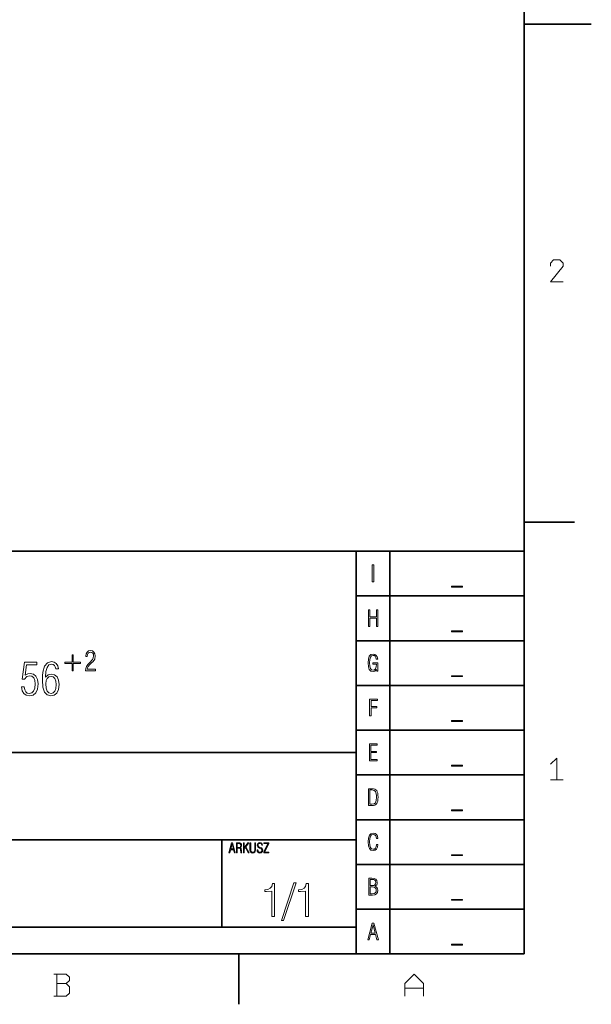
# Model space of a CAD drawing. Extents: x 0 to 420, y 0 to 297.
# Tile 5 of 6: x 335 to 420, y 2 to 149. Entities that reach past the tile are written whole.
import ezdxf

# ---------------------------------------------------------------- set-up
doc = ezdxf.new("R2010")
doc.units = 0

msp = doc.modelspace()

# ---------------------------------------------------------------- linework, layer by layer
at = {"color": 7, "lineweight": 35}
for p, q in [((410, 10), (410, 287)), ((410, 148.5), (420, 148.5)), ((410, 74.3), (417.5, 74.3)), ((220, 70), (410, 70)), ((385, 10), (385, 70)), ((390, 10), (390, 70)), ((410, 70), (410, 10)), ((385, 63.33), (410, 63.33)), ((385, 56.67), (410, 56.67)), ((385, 50), (410, 50)), ((385, 43.33), (410, 43.33)), ((220, 40), (385, 40)), ((385, 36.67), (410, 36.67)), ((385, 30), (410, 30)), ((220, 27), (385, 27)), ((365, 14), (365, 27)), ((385, 23.33), (410, 23.33)), ((385, 16.67), (410, 16.67)), ((220, 14), (385, 14)), ((10, 10), (410, 10)), ((220, 10), (410, 10)), ((367.5, 10), (367.5, 2.5))]:
    msp.add_line(p, q, dxfattribs=at)
at = {"color": 7, "lineweight": 13}
for points in [[(415.79, 110.12), (413.93, 110.12), (415.79, 112.45), (415.79, 112.92), (415.33, 113.38), (414.39, 113.38), (413.93, 112.92), (413.93, 112.45)], [(413.93, 38.25), (414.86, 39.18), (414.86, 37.55), (414.86, 35.92)], [(415.79, 35.92), (413.93, 35.92)], [(339.94, 3.72), (341.81, 3.72), (342.28, 4.18), (342.28, 5.12), (341.81, 5.58), (342.28, 6.05), (342.28, 6.52), (341.81, 6.98), (339.94, 6.98)], [(340.41, 6.98), (340.41, 5.35), (340.41, 3.72)], [(392.21, 3.72), (392.21, 5.58), (393.61, 6.98), (395.01, 5.58), (395.01, 3.72)], [(340.41, 5.58), (341.81, 5.58)], [(395.01, 4.88), (392.21, 4.88)]]:
    msp.add_lwpolyline(points, dxfattribs=at)
for points in [[(387.39, 65.45), (387.6, 65.45), (387.6, 67.95), (387.39, 67.95)], [(400.84, 64.79), (399.16, 64.79), (399.16, 64.65), (400.84, 64.65)], [(386.8, 58.78), (387.01, 58.78), (387.01, 60.03), (387.99, 60.03), (387.99, 58.78), (388.2, 58.78), (388.2, 61.28), (387.99, 61.28), (387.99, 60.22), (387.01, 60.22), (387.01, 61.28), (386.8, 61.28)], [(400.84, 58.12), (399.16, 58.12), (399.16, 57.99), (400.84, 57.99)], [(342.84, 54.57), (342.69, 54.57), (342.69, 53.45), (341.58, 53.45), (341.58, 53.29), (342.69, 53.29), (342.69, 52.16), (342.84, 52.16), (342.84, 53.29), (343.95, 53.29), (343.95, 53.45), (342.84, 53.45)], [(344.66, 52.16), (346.14, 52.16), (346.14, 52.41), (344.93, 52.41), (344.97, 52.62), (345.09, 52.83), (345.28, 53.05), (345.54, 53.3), (345.82, 53.57), (346.04, 53.9), (346.13, 54.39), (346.08, 54.73), (345.93, 54.98), (345.7, 55.14), (345.41, 55.19), (345.11, 55.14), (344.9, 54.97), (344.75, 54.71), (344.7, 54.36), (344.7, 54.31), (344.94, 54.31), (344.97, 54.6), (345.06, 54.8), (345.22, 54.93), (345.43, 54.97), (345.61, 54.93), (345.75, 54.82), (345.85, 54.64), (345.88, 54.41), (345.84, 54.11), (345.71, 53.86), (345.31, 53.41), (345.02, 53.12), (344.82, 52.84), (344.7, 52.53)], [(387.45, 53.35), (387.45, 53.18), (388.01, 53.18), (387.98, 52.77), (387.88, 52.49), (387.72, 52.31), (387.5, 52.26), (387.26, 52.32), (387.1, 52.53), (387.01, 52.88), (386.98, 53.37), (387.01, 53.85), (387.1, 54.2), (387.27, 54.4), (387.51, 54.47), (387.68, 54.44), (387.82, 54.34), (387.92, 54.17), (387.97, 53.94), (388.19, 53.94), (388.12, 54.25), (387.98, 54.48), (387.78, 54.62), (387.51, 54.67), (387.17, 54.59), (386.93, 54.35), (386.8, 53.94), (386.76, 53.37), (386.8, 52.79), (386.93, 52.39), (387.16, 52.14), (387.49, 52.06), (387.78, 52.14), (388.02, 52.37), (388.04, 52.11), (388.2, 52.11), (388.2, 53.35)], [(335.14, 49.77), (335.24, 49.2), (335.47, 48.78), (335.83, 48.53), (336.3, 48.44), (336.86, 48.55), (337.27, 48.9), (337.52, 49.46), (337.61, 50.26), (337.52, 50.9), (337.28, 51.38), (336.92, 51.68), (336.45, 51.79), (336.07, 51.72), (335.71, 51.53), (335.91, 53.07), (337.42, 53.07), (337.42, 53.46), (335.57, 53.46), (335.26, 50.95), (335.61, 50.95), (335.92, 51.32), (336.37, 51.44), (336.7, 51.36), (336.96, 51.13), (337.12, 50.74), (337.18, 50.23), (337.12, 49.62), (336.94, 49.17), (336.67, 48.9), (336.3, 48.81), (336, 48.87), (335.78, 49.05), (335.63, 49.35), (335.55, 49.77)], [(338.72, 51.23), (338.78, 52.07), (338.96, 52.68), (339.23, 53.05), (339.61, 53.18), (339.85, 53.13), (340.04, 52.99), (340.18, 52.77), (340.24, 52.46), (340.63, 52.46), (340.55, 52.92), (340.33, 53.26), (340.01, 53.48), (339.6, 53.56), (338.99, 53.38), (338.58, 52.87), (338.34, 51.99), (338.28, 51.42), (338.26, 50.77), (338.33, 49.74), (338.56, 49.01), (338.95, 48.58), (339.52, 48.44), (340.03, 48.54), (340.42, 48.87), (340.67, 49.4), (340.75, 50.12), (340.67, 50.79), (340.43, 51.29), (340.06, 51.6), (339.59, 51.7), (339.12, 51.58)], [(339.56, 48.81), (339.22, 48.89), (338.97, 49.17), (338.81, 49.62), (338.76, 50.26), (338.81, 50.72), (338.97, 51.06), (339.22, 51.28), (339.54, 51.35), (339.87, 51.27), (340.12, 51.04), (340.27, 50.66), (340.32, 50.13), (340.27, 49.55), (340.12, 49.14), (339.88, 48.89)], [(400.84, 51.45), (399.16, 51.45), (399.16, 51.32), (400.84, 51.32)], [(386.99, 45.45), (387.2, 45.45), (387.2, 46.66), (388.05, 46.66), (388.05, 46.85), (387.2, 46.85), (387.2, 47.75), (388.14, 47.75), (388.14, 47.95), (386.99, 47.95)], [(400.84, 44.79), (399.16, 44.79), (399.16, 44.65), (400.84, 44.65)], [(386.97, 38.78), (388.12, 38.78), (388.12, 38.97), (387.18, 38.97), (387.18, 39.99), (388.03, 39.99), (388.03, 40.18), (387.18, 40.18), (387.18, 41.09), (388.12, 41.09), (388.12, 41.28), (386.97, 41.28)], [(400.84, 38.12), (399.16, 38.12), (399.16, 37.99), (400.84, 37.99)], [(386.81, 32.11), (387.33, 32.11), (387.56, 32.13), (387.76, 32.18), (387.91, 32.27), (388.04, 32.4), (388.13, 32.57), (388.19, 32.78), (388.23, 33.05), (388.24, 33.37), (388.23, 33.68), (388.19, 33.94), (388.13, 34.16), (388.04, 34.33), (387.91, 34.46), (387.76, 34.54), (387.56, 34.6), (387.33, 34.61), (386.81, 34.61)], [(387.02, 32.3), (387.02, 34.43), (387.31, 34.43), (387.66, 34.37), (387.88, 34.19), (387.98, 33.86), (388.01, 33.63), (388.02, 33.36), (387.98, 32.86), (387.88, 32.53), (387.66, 32.36), (387.31, 32.3)], [(400.84, 31.45), (399.16, 31.45), (399.16, 31.32), (400.84, 31.32)], [(388.22, 26.29), (388.01, 26.29), (387.96, 25.98), (387.86, 25.77), (387.7, 25.63), (387.51, 25.59), (387.28, 25.66), (387.12, 25.87), (387.02, 26.21), (386.99, 26.7), (387.02, 27.18), (387.12, 27.53), (387.28, 27.74), (387.51, 27.81), (387.7, 27.77), (387.85, 27.65), (387.95, 27.47), (387.99, 27.22), (388.2, 27.22), (388.15, 27.55), (388.01, 27.79), (387.79, 27.94), (387.51, 28), (387.18, 27.92), (386.95, 27.68), (386.82, 27.27), (386.78, 26.7), (386.82, 26.12), (386.95, 25.72), (387.18, 25.47), (387.51, 25.4), (387.8, 25.45), (388.01, 25.62), (388.15, 25.9)], [(366.03, 25.06), (366.15, 25.06), (366.28, 25.53), (366.73, 25.53), (366.86, 25.06), (366.98, 25.06), (366.58, 26.56), (366.44, 26.56)], [(367.16, 25.06), (367.28, 25.06), (367.28, 25.76), (367.52, 25.76), (367.64, 25.74), (367.72, 25.69), (367.76, 25.58), (367.78, 25.44), (367.79, 25.19), (367.83, 25.06), (367.97, 25.06), (367.93, 25.13), (367.91, 25.23), (367.89, 25.49), (367.88, 25.61), (367.85, 25.71), (367.79, 25.78), (367.7, 25.82), (367.79, 25.87), (367.86, 25.95), (367.9, 26.06), (367.92, 26.19), (367.89, 26.35), (367.8, 26.47), (367.66, 26.54), (367.45, 26.56), (367.16, 26.56)], [(367.28, 25.87), (367.28, 26.45), (367.44, 26.45), (367.6, 26.43), (367.71, 26.39), (367.77, 26.3), (367.79, 26.17), (367.77, 26.03), (367.7, 25.93), (367.58, 25.88), (367.41, 25.87)], [(368.18, 25.06), (368.31, 25.06), (368.31, 25.6), (368.49, 25.85), (368.9, 25.06), (369.03, 25.06), (368.57, 25.95), (369.01, 26.56), (368.87, 26.56), (368.31, 25.79), (368.31, 26.56), (368.18, 26.56)], [(369.99, 26.56), (369.87, 26.56), (369.87, 25.48), (369.86, 25.37), (369.83, 25.28), (369.73, 25.18), (369.58, 25.15), (369.43, 25.18), (369.34, 25.28), (369.3, 25.4), (369.3, 25.55), (369.3, 26.56), (369.17, 26.56), (369.17, 25.46), (369.2, 25.27), (369.28, 25.14), (369.4, 25.06), (369.58, 25.03), (369.76, 25.06), (369.88, 25.14), (369.96, 25.27), (369.99, 25.46)], [(370.22, 25.49), (370.25, 25.29), (370.34, 25.15), (370.47, 25.06), (370.64, 25.03), (370.82, 25.06), (370.95, 25.14), (371.03, 25.27), (371.06, 25.45), (371.04, 25.59), (370.98, 25.7), (370.88, 25.79), (370.73, 25.86), (370.56, 25.92), (370.45, 26.01), (370.4, 26.09), (370.38, 26.2), (370.4, 26.31), (370.46, 26.4), (370.55, 26.45), (370.66, 26.47), (370.76, 26.46), (370.83, 26.4), (370.88, 26.32), (370.91, 26.2), (371.03, 26.2), (371.03, 26.21), (371, 26.37), (370.93, 26.49), (370.81, 26.57), (370.65, 26.59), (370.49, 26.56), (370.36, 26.48), (370.28, 26.36), (370.25, 26.2), (370.27, 26.06), (370.33, 25.95), (370.43, 25.86), (370.57, 25.78), (370.72, 25.72), (370.84, 25.66), (370.91, 25.57), (370.94, 25.45), (370.91, 25.32), (370.85, 25.23), (370.76, 25.17), (370.63, 25.15), (370.52, 25.17), (370.43, 25.23), (370.37, 25.34), (370.35, 25.49)], [(371.21, 25.06), (371.96, 25.06), (371.96, 25.18), (371.34, 25.18), (371.96, 26.43), (371.96, 26.56), (371.24, 26.56), (371.24, 26.45), (371.83, 26.45), (371.21, 25.19)], [(366.3, 25.65), (366.5, 26.4), (366.7, 25.65)], [(400.84, 24.79), (399.16, 24.79), (399.16, 24.65), (400.84, 24.65)], [(374.16, 14.96), (376.04, 20.58), (375.7, 20.58), (373.84, 14.96)], [(386.88, 18.78), (387.41, 18.78), (387.75, 18.82), (388, 18.95), (388.15, 19.18), (388.2, 19.5), (388.17, 19.7), (388.1, 19.87), (387.97, 19.99), (387.79, 20.1), (387.93, 20.18), (388.04, 20.31), (388.1, 20.47), (388.12, 20.67), (388.07, 20.95), (387.92, 21.14), (387.67, 21.25), (387.32, 21.28), (386.88, 21.28)], [(387.09, 20.18), (387.09, 21.1), (387.36, 21.1), (387.6, 21.07), (387.77, 21), (387.87, 20.87), (387.9, 20.66), (387.87, 20.44), (387.78, 20.29), (387.62, 20.2), (387.39, 20.18)], [(372.41, 15.58), (372.82, 15.58), (372.82, 20.51), (372.51, 20.51), (372.4, 20.07), (372.18, 19.79), (371.84, 19.61), (371.37, 19.55), (371.37, 19.3), (371.63, 19.29), (372.41, 19.35)], [(377.46, 15.58), (377.87, 15.58), (377.87, 20.51), (377.55, 20.51), (377.45, 20.07), (377.23, 19.79), (376.89, 19.61), (376.41, 19.55), (376.41, 19.3), (376.68, 19.29), (377.46, 19.35)], [(387.09, 18.97), (387.09, 19.99), (387.4, 19.99), (387.65, 19.96), (387.83, 19.87), (387.94, 19.72), (387.98, 19.5), (387.94, 19.25), (387.83, 19.09), (387.65, 18.99), (387.38, 18.97)], [(400.84, 18.12), (399.16, 18.12), (399.16, 17.99), (400.84, 17.99)], [(386.71, 12.11), (386.9, 12.11), (387.12, 12.9), (387.87, 12.9), (388.08, 12.11), (388.29, 12.11), (387.63, 14.61), (387.38, 14.61)], [(387.15, 13.09), (387.49, 14.34), (387.83, 13.09)], [(400.84, 11.45), (399.16, 11.45), (399.16, 11.32), (400.84, 11.32)]]:
    msp.add_lwpolyline(points, close=True, dxfattribs=at)

doc.saveas('drawing.dxf')
